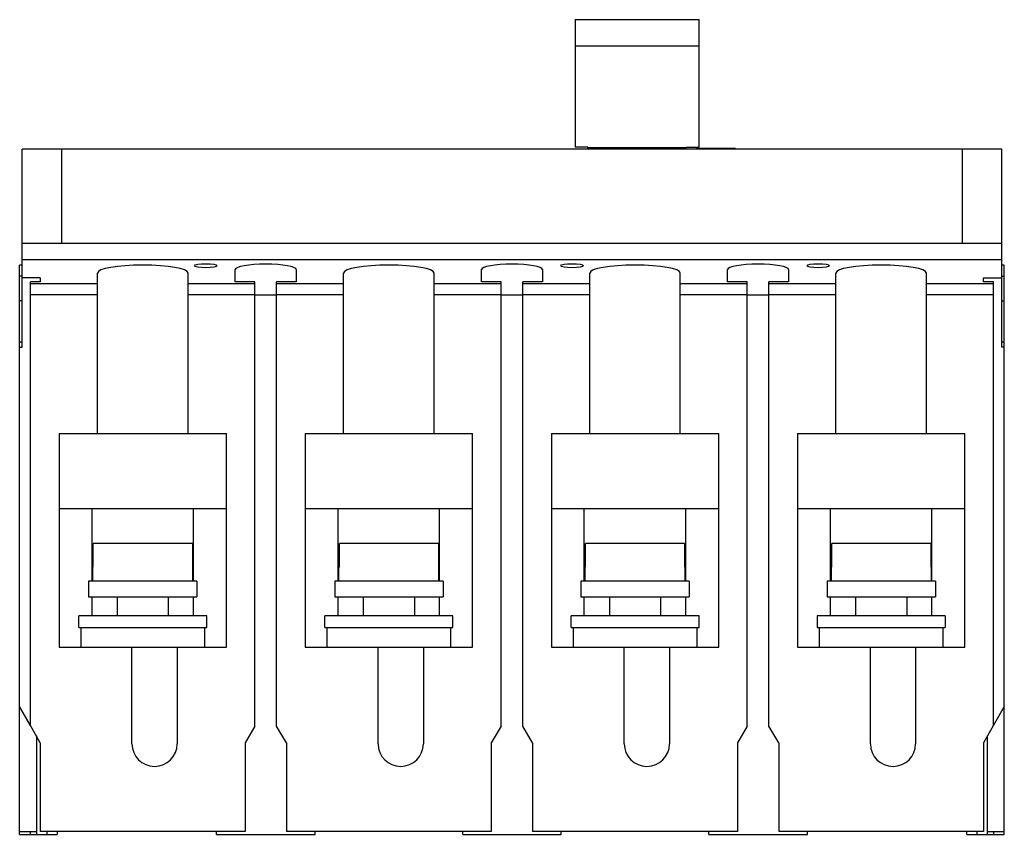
# Model space of a CAD drawing. Header units: millimetres. Extents: x 15 to 115, y 48 to 131.
import ezdxf

# ---------------------------------------------------------------- set-up
doc = ezdxf.new("R2010")
doc.units = ezdxf.units.MM
doc.header["$LTSCALE"] = 11.653457
doc.layers.add('00_COMPONENTS', color=7, linetype='CONTINUOUS')
doc.layers.add('00_COMPONENTS_1', color=7, linetype='CONTINUOUS')

msp = doc.modelspace()

# ---------------------------------------------------------------- linework, layer by layer
at = {"layer": '00_COMPONENTS', "color": 7, "linetype": 'Continuous'}
for p, q in [((71.36, 131.2), (71.36, 118.25)), ((71.36, 131.2), (83.95, 131.2)), ((83.95, 118.25), (83.95, 131.2)), ((83.95, 128.52), (71.36, 128.52)), ((72.65, 118.25), (71.36, 118.25)), ((72.65, 118.05), (72.65, 118.25)), ((72.65, 118.21), (82.65, 118.21)), ((82.65, 118.05), (82.65, 118.25)), ((82.65, 118.25), (83.95, 118.25))]:
    msp.add_line(p, q, dxfattribs=at)
at = {"layer": '00_COMPONENTS_1', "color": 7, "linetype": 'Continuous'}
for p, q in [((15.2, 97.95), (15.2, 118.05)), ((114.7, 118.05), (15.2, 118.05)), ((19.2, 118.05), (19.2, 108.45)), ((83.65, 118.11), (83.65, 118.05)), ((87.65, 118.11), (83.65, 118.11)), ((87.65, 118.05), (87.65, 118.11)), ((110.7, 108.45), (110.7, 118.05)), ((114.7, 97.95), (114.7, 118.05)), ((114.7, 108.45), (15.2, 108.45)), ((14.95, 48.45), (14.95, 106.25)), ((15.2, 106.25), (14.95, 106.25)), ((114.7, 106.8), (15.2, 106.8)), ((114.95, 106.25), (114.7, 106.25)), ((114.95, 48.45), (114.95, 106.25)), ((15.2, 105.15), (14.95, 105.15)), ((22.85, 89.15), (22.85, 105.46)), ((32.05, 89.15), (32.05, 105.46)), ((36.85, 104.58), (36.85, 105.82)), ((43.05, 105.82), (43.05, 104.58)), ((47.85, 89.15), (47.85, 105.46)), ((57.05, 89.15), (57.05, 105.46)), ((61.85, 104.58), (61.85, 105.82)), ((68.05, 105.82), (68.05, 104.58)), ((72.85, 89.15), (72.85, 105.46)), ((82.05, 89.15), (82.05, 105.46)), ((86.85, 104.58), (86.85, 105.82)), ((93.05, 105.82), (93.05, 104.58)), ((97.85, 89.15), (97.85, 105.46)), ((107.05, 89.15), (107.05, 105.46)), ((114.7, 105.15), (114.95, 105.15)), ((17.05, 104.97), (15.2, 104.97)), ((16.05, 59.51), (16.05, 104.58)), ((17.05, 104.58), (16.05, 104.58)), ((16.05, 104.4), (22.85, 104.4)), ((17.05, 104.97), (17.05, 104.58)), ((32.05, 104.4), (38.85, 104.4)), ((38.85, 104.58), (36.85, 104.58)), ((38.85, 59.45), (38.85, 104.58)), ((41.05, 59.45), (41.05, 104.58)), ((43.05, 104.58), (41.05, 104.58)), ((41.05, 104.4), (47.85, 104.4)), ((57.05, 104.4), (63.85, 104.4)), ((63.85, 104.58), (61.85, 104.58)), ((63.85, 59.45), (63.85, 104.58)), ((66.05, 59.45), (66.05, 104.58)), ((68.05, 104.58), (66.05, 104.58)), ((66.05, 104.4), (72.85, 104.4)), ((82.05, 104.4), (88.85, 104.4)), ((88.85, 104.58), (86.85, 104.58)), ((88.85, 59.45), (88.85, 104.58)), ((93.05, 104.58), (91.05, 104.58)), ((91.05, 59.45), (91.05, 104.58)), ((91.05, 104.4), (97.85, 104.4)), ((107.05, 104.4), (113.85, 104.4)), ((112.85, 104.97), (114.7, 104.97)), ((112.85, 104.58), (112.85, 104.97)), ((113.85, 104.58), (112.85, 104.58)), ((113.85, 59.51), (113.85, 104.58)), ((22.85, 103.26), (16.05, 103.26)), ((38.85, 103.26), (32.05, 103.26)), ((38.85, 103.25), (41.05, 103.25)), ((47.85, 103.26), (41.05, 103.26)), ((63.85, 103.26), (57.05, 103.26)), ((63.85, 103.25), (66.05, 103.25)), ((72.85, 103.26), (66.05, 103.26)), ((88.85, 103.26), (82.05, 103.26)), ((88.85, 103.25), (91.05, 103.25)), ((97.85, 103.26), (91.05, 103.26)), ((113.85, 103.26), (107.05, 103.26)), ((15.2, 102.65), (14.95, 102.65)), ((114.7, 102.65), (114.95, 102.65)), ((14.95, 98.49), (15.2, 98.49)), ((114.7, 98.49), (114.95, 98.49)), ((14.95, 97.95), (15.2, 97.95)), ((114.95, 97.95), (114.7, 97.95)), ((18.95, 89.15), (18.95, 67.45)), ((18.95, 89.15), (35.95, 89.15)), ((35.95, 67.45), (35.95, 89.15)), ((43.95, 89.15), (43.95, 67.45)), ((43.95, 89.15), (60.95, 89.15)), ((60.95, 67.45), (60.95, 89.15)), ((68.95, 89.15), (85.95, 89.15)), ((68.95, 89.15), (68.95, 67.45)), ((85.95, 67.45), (85.95, 89.15)), ((93.95, 89.15), (110.95, 89.15)), ((93.95, 89.15), (93.95, 67.45)), ((110.95, 67.45), (110.95, 89.15)), ((18.95, 81.55), (35.95, 81.55)), ((22.3, 74.18), (22.3, 81.55)), ((32.6, 74.18), (32.6, 81.55)), ((43.95, 81.55), (60.95, 81.55)), ((47.3, 74.18), (47.3, 81.55)), ((57.6, 74.18), (57.6, 81.55)), ((68.95, 81.55), (85.95, 81.55)), ((72.3, 74.18), (72.3, 81.55)), ((82.6, 74.18), (82.6, 81.55)), ((93.95, 81.55), (110.95, 81.55)), ((97.3, 74.18), (97.3, 81.55)), ((107.6, 74.18), (107.6, 81.55)), ((22.42, 75.58), (22.42, 77.98)), ((32.49, 77.98), (22.42, 77.98)), ((32.49, 77.98), (32.49, 75.58)), ((47.42, 75.58), (47.42, 77.98)), ((57.49, 77.98), (47.42, 77.98)), ((57.49, 77.98), (57.49, 75.58)), ((82.49, 77.98), (72.42, 77.98)), ((72.42, 75.58), (72.42, 77.98)), ((82.49, 77.98), (82.49, 75.58)), ((107.49, 77.98), (97.42, 77.98)), ((97.42, 75.58), (97.42, 77.98)), ((107.49, 77.98), (107.49, 75.58)), ((22.37, 74.18), (22.37, 75.58)), ((22.42, 75.58), (22.37, 75.58)), ((32.53, 75.58), (32.49, 75.58)), ((32.53, 74.18), (32.53, 75.58)), ((47.37, 74.18), (47.37, 75.58)), ((47.42, 75.58), (47.37, 75.58)), ((57.53, 75.58), (57.49, 75.58)), ((57.53, 74.18), (57.53, 75.58)), ((72.42, 75.58), (72.37, 75.58)), ((72.37, 74.18), (72.37, 75.58)), ((82.53, 75.58), (82.49, 75.58)), ((82.53, 74.18), (82.53, 75.58)), ((97.42, 75.58), (97.37, 75.58)), ((97.37, 75.58), (97.37, 74.18)), ((107.53, 75.58), (107.49, 75.58)), ((107.53, 75.58), (107.53, 74.18)), ((21.95, 74.18), (21.95, 72.58)), ((32.95, 74.18), (21.95, 74.18)), ((32.95, 74.18), (32.95, 72.58)), ((46.95, 74.18), (46.95, 72.58)), ((57.95, 74.18), (46.95, 74.18)), ((57.95, 74.18), (57.95, 72.58)), ((82.95, 74.18), (71.95, 74.18)), ((71.95, 74.18), (71.95, 72.58)), ((82.95, 74.18), (82.95, 72.58)), ((107.95, 74.18), (96.95, 74.18)), ((96.95, 74.18), (96.95, 72.58)), ((107.95, 74.18), (107.95, 72.58)), ((21.95, 72.58), (32.95, 72.58)), ((22.3, 70.65), (22.3, 72.58)), ((24.85, 72.58), (24.85, 70.65)), ((30.05, 72.58), (30.05, 70.65)), ((32.6, 70.65), (32.6, 72.58)), ((46.95, 72.58), (57.95, 72.58)), ((47.3, 70.65), (47.3, 72.58)), ((49.85, 72.58), (49.85, 70.65)), ((55.05, 72.58), (55.05, 70.65)), ((57.6, 70.65), (57.6, 72.58)), ((71.95, 72.58), (82.95, 72.58)), ((72.3, 70.65), (72.3, 72.58)), ((74.85, 72.58), (74.85, 70.65)), ((80.05, 72.58), (80.05, 70.65)), ((82.6, 70.65), (82.6, 72.58)), ((96.95, 72.58), (107.95, 72.58)), ((97.3, 70.65), (97.3, 72.58)), ((99.85, 72.58), (99.85, 70.65)), ((105.05, 72.58), (105.05, 70.65)), ((107.6, 70.65), (107.6, 72.58)), ((20.95, 69.45), (20.95, 70.65)), ((33.95, 70.65), (20.95, 70.65)), ((33.95, 69.45), (33.95, 70.65)), ((45.95, 69.45), (45.95, 70.65)), ((58.95, 70.65), (45.95, 70.65)), ((58.95, 69.45), (58.95, 70.65)), ((83.95, 70.65), (70.95, 70.65)), ((70.95, 69.45), (70.95, 70.65)), ((83.95, 69.45), (83.95, 70.65)), ((108.95, 70.65), (95.95, 70.65)), ((95.95, 70.65), (95.95, 69.45)), ((108.95, 70.65), (108.95, 69.45)), ((20.95, 69.45), (33.95, 69.45)), ((21.15, 69.45), (21.15, 67.45)), ((33.75, 67.45), (33.75, 69.45)), ((45.95, 69.45), (58.95, 69.45)), ((46.15, 69.45), (46.15, 67.45)), ((58.75, 67.45), (58.75, 69.45)), ((70.95, 69.45), (83.95, 69.45)), ((71.15, 69.45), (71.15, 67.45)), ((83.75, 67.45), (83.75, 69.45)), ((95.95, 69.45), (108.95, 69.45)), ((96.15, 69.45), (96.15, 67.45)), ((108.75, 67.45), (108.75, 69.45)), ((18.95, 67.45), (35.95, 67.45)), ((26.35, 57.65), (26.35, 67.45)), ((30.95, 67.45), (30.95, 57.65)), ((43.95, 67.45), (60.95, 67.45)), ((51.35, 57.65), (51.35, 67.45)), ((55.95, 67.45), (55.95, 57.65)), ((68.95, 67.45), (85.95, 67.45)), ((76.35, 57.65), (76.35, 67.45)), ((80.95, 67.45), (80.95, 57.65)), ((93.95, 67.45), (110.95, 67.45)), ((101.35, 57.65), (101.35, 67.45)), ((105.95, 67.45), (105.95, 57.65)), ((16.06, 59.51), (14.95, 61.45)), ((114.95, 61.45), (112.85, 57.74)), ((17.05, 57.74), (16.05, 59.51)), ((38.85, 59.45), (37.85, 57.75)), ((42.05, 57.75), (41.05, 59.45)), ((63.85, 59.45), (62.85, 57.75)), ((67.05, 57.75), (66.05, 59.45)), ((88.85, 59.45), (87.85, 57.75)), ((92.05, 57.75), (91.05, 59.45)), ((16.65, 58.45), (16.65, 48.45)), ((113.25, 48.45), (113.25, 58.45)), ((17.05, 57.74), (17.05, 48.75)), ((37.85, 57.75), (37.85, 48.75)), ((42.05, 57.75), (42.05, 48.75)), ((62.85, 57.75), (62.85, 48.75)), ((67.05, 57.75), (67.05, 48.75)), ((87.85, 57.75), (87.85, 48.75)), ((92.05, 57.75), (92.05, 48.75)), ((112.85, 57.74), (112.85, 48.75)), ((14.95, 48.75), (16.65, 48.75)), ((14.95, 48.45), (16.64, 48.45)), ((16.05, 48.45), (16.05, 48.75)), ((16.65, 48.45), (18.75, 48.45)), ((37.85, 48.75), (17.05, 48.75)), ((17.75, 48.45), (17.75, 48.75)), ((18.75, 48.75), (18.75, 48.45)), ((34.95, 48.45), (34.95, 48.75)), ((34.95, 48.45), (44.95, 48.45)), ((62.85, 48.75), (42.05, 48.75)), ((44.95, 48.45), (44.95, 48.75)), ((59.95, 48.45), (59.95, 48.75)), ((59.95, 48.45), (69.95, 48.45)), ((87.85, 48.75), (67.05, 48.75)), ((69.95, 48.45), (69.95, 48.75)), ((84.95, 48.45), (84.95, 48.75)), ((84.95, 48.45), (94.95, 48.45)), ((112.85, 48.75), (92.05, 48.75)), ((94.95, 48.45), (94.95, 48.75)), ((111.15, 48.45), (111.15, 48.75)), ((111.15, 48.45), (113.25, 48.45)), ((112.15, 48.75), (112.15, 48.45)), ((113.25, 48.75), (114.95, 48.75)), ((113.27, 48.45), (114.95, 48.45)), ((113.85, 48.75), (113.85, 48.45))]:
    msp.add_line(p, q, dxfattribs=at)
for centre in [(28.65, 57.65), (53.65, 57.65), (78.65, 57.65), (103.65, 57.65)]:
    msp.add_arc(centre, 2.3, 180, 360, dxfattribs=at)
for centre, major_axis in [((27.45, 105.46), (4.6, 0)), ((39.95, 105.82), (3.1, 0)), ((52.45, 105.46), (4.6, 0)), ((64.95, 105.82), (3.1, 0)), ((77.45, 105.46), (4.6, 0)), ((89.95, 105.82), (3.1, 0)), ((102.45, 105.46), (4.6, 0))]:
    msp.add_ellipse(centre, major_axis=major_axis, ratio=0.17633, start_param=0, end_param=3.14159, dxfattribs=at)
for centre in [(33.85, 106.21), (71.05, 106.21), (96.05, 106.21)]:
    msp.add_ellipse(centre, major_axis=(1.15, 0), ratio=0.17633, dxfattribs=at)

doc.saveas('drawing.dxf')
